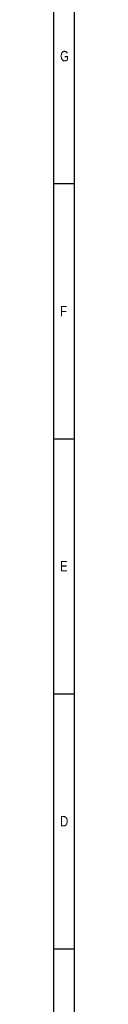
# Paper-space layout 'MG303647-00_KON_3PLEX_X1_2_2' of a CAD drawing. Header units: millimetres. Extents: x 1 to 840, y 1 to 593.
# Tile 12 of 14: x 836 to 840, y 140 to 329. Entities that reach past the tile are written whole.
import ezdxf

# ---------------------------------------------------------------- set-up
doc = ezdxf.new("R2010")
doc.units = ezdxf.units.MM
doc.header["$LTSCALE"] = 32.67
doc.layers.get('0').update_dxf_attribs({"linetype": 'CONTINUOUS'})
doc.styles.add('TEXTSTYLE_2', font='txt', dxfattribs={"width": 0.8})

psp = doc.layouts.new('MG303647-00_KON_3PLEX_X1_2_2')

# ---------------------------------------------------------------- linework, layer by layer
at = {"color": 4, "linetype": 'Continuous'}
for p, q in [((840, 1), (840, 593)), ((836, 297.2), (840, 297.2)), ((836, 248.5), (840, 248.5)), ((836, 199.8), (840, 199.8)), ((836, 151.1), (840, 151.1))]:
    psp.add_line(p, q, dxfattribs=at)
at = {"color": 7, "linetype": 'Continuous'}
psp.add_line((836, 589), (836, 5), dxfattribs=at)

# ---------------------------------------------------------------- texts
at = {"color": 5, "linetype": 'Continuous', "char_height": 2, "width": 1.6, "attachment_point": 1, "line_spacing_factor": 0.9, "style": 'TEXTSTYLE_2'}
for s, insert in [('G', (837.2639, 322.55)), ('F', (837.2639, 273.85)), ('E', (837.2639, 225.15)), ('D', (837.2639, 176.45))]:
    psp.add_mtext(s, dxfattribs=dict(at, insert=insert))

doc.saveas('drawing.dxf')
